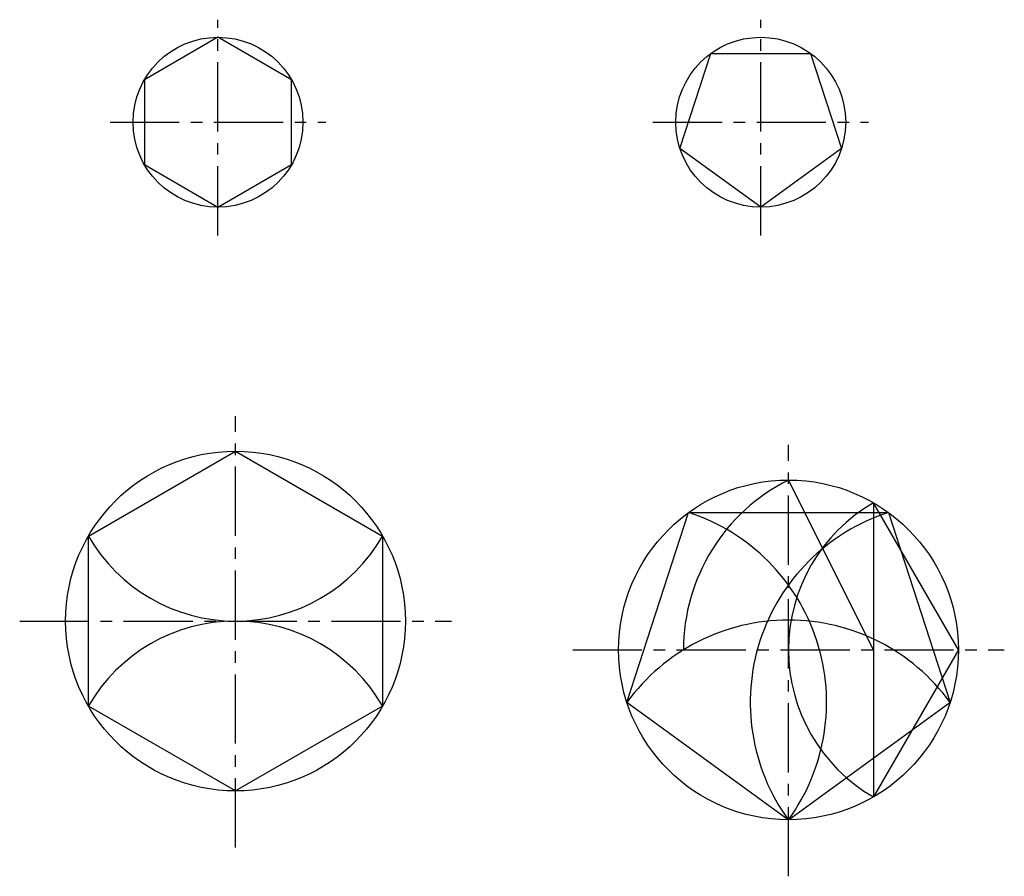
# Model space of a CAD drawing. Header units: millimetres. Extents: x 1630 to 1901, y 2503 to 2739.
import ezdxf

# ---------------------------------------------------------------- set-up
doc = ezdxf.new("R2010")
doc.units = ezdxf.units.MM
doc.linetypes.add('CENTER2', pattern=[28.575, 19.05, -3.175, 3.175, -3.175])
doc.layers.get('0').update_dxf_attribs({"color": 5})
doc.layers.add('中心线', color=7, linetype='CENTER2')
doc.layers.add('细实线', color=7, linetype='Continuous')
doc.layers.add('粗实线', color=7, linetype='Continuous', lineweight=30)

msp = doc.modelspace()

# ---------------------------------------------------------------- linework, layer by layer
for p, q in [((1864.73, 2565.24), (1841.37, 2611.97)), ((1864.73, 2605.71), (1864.73, 2524.77)), ((1888.1, 2565.24), (1864.73, 2605.71)), ((1888.1, 2565.24), (1864.73, 2524.77))]:
    msp.add_line(p, q)
at = {"lineweight": 30}
for p, q in [((1796.92, 2550.8), (1813.9, 2603.05)), ((1813.9, 2603.05), (1868.86, 2603.03)), ((1868.86, 2603.03), (1885.81, 2550.8)), ((1841.31, 2518.51), (1796.92, 2550.8)), ((1841.37, 2518.51), (1885.78, 2550.76))]:
    msp.add_line(p, q, dxfattribs=at)
for centre, radius, start, end in [((1864.73, 2565.24), 52.25, 116.5651, 180), ((1888.1, 2565.24), 46.73, 120, 240), ((1796.92, 2550.8), 54.94, 323.953, 72), ((1885.78, 2550.76), 54.94, 107.9419, 216.047), ((1841.37, 2518.51), 54.94, 36, 144)]:
    msp.add_arc(centre, radius, start, end)
at = {"color": 5}
for centre, start, end in [((1689.27, 2619.9), 210, 330), ((1689.27, 2526.44), 30, 150)]:
    msp.add_arc(centre, 46.73, start, end, dxfattribs=at)
at = {"layer": '中心线'}
for p, q in [((1684.45, 2679.26), (1684.45, 2738.61)), ((1833.73, 2679.26), (1833.73, 2738.61)), ((1654.77, 2710.41), (1714.13, 2710.41)), ((1804.05, 2710.41), (1863.41, 2710.41)), ((1689.27, 2510.88), (1689.27, 2629.56)), ((1841.37, 2502.95), (1841.37, 2621.64)), ((1629.91, 2573.17), (1748.64, 2573.17)), ((1782.01, 2565.24), (1900.73, 2565.24))]:
    msp.add_line(p, q, dxfattribs=at)
at = {"layer": '粗实线', "color": 5}
for p, q in [((1648.8, 2596.53), (1689.27, 2619.9)), ((1689.27, 2619.9), (1729.74, 2596.53)), ((1648.8, 2549.8), (1648.8, 2596.53)), ((1729.74, 2596.53), (1729.74, 2549.8)), ((1689.27, 2526.44), (1648.8, 2549.8)), ((1729.74, 2549.8), (1689.27, 2526.44))]:
    msp.add_line(p, q, dxfattribs=at)
at = {"layer": '粗实线'}
for points in [[(1684.45, 2733.77), (1664.22, 2722.09), (1664.22, 2698.73), (1684.45, 2687.04), (1704.69, 2698.73), (1704.69, 2722.09)], [(1833.73, 2687.04), (1811.5, 2703.19), (1819.99, 2729.31), (1847.46, 2729.31), (1855.95, 2703.19)]]:
    msp.add_lwpolyline(points, close=True, dxfattribs=at)
at = {"layer": '细实线'}
for centre, radius in [((1684.45, 2710.41), 23.37), ((1833.73, 2710.41), 23.37), ((1689.27, 2573.17), 46.73), ((1841.37, 2565.24), 46.73)]:
    msp.add_circle(centre, radius, dxfattribs=at)

doc.saveas('drawing.dxf')
